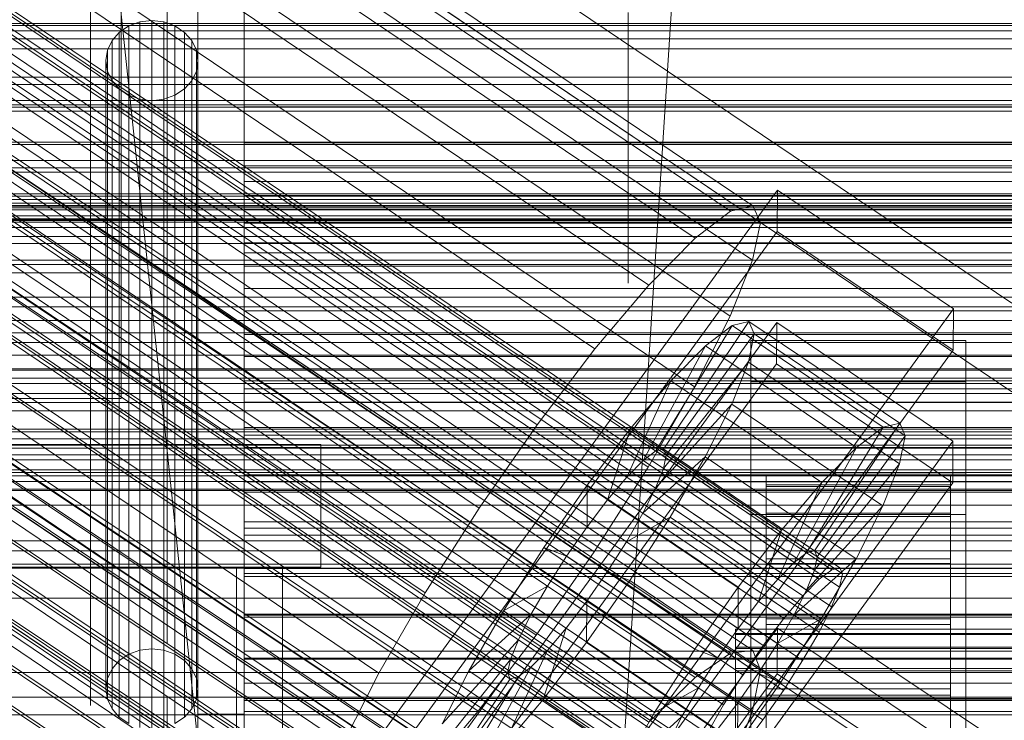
# Model space of a CAD drawing. Header units: millimetres. Extents: x -2233 to 61924, y -68080 to 6847.
# Tile 112 of 256: x -195 to -130, y -34810 to -34764. Entities that reach past the tile are written whole.
import ezdxf

# ---------------------------------------------------------------- set-up
doc = ezdxf.new("R2010")
doc.units = ezdxf.units.MM
for name, color, linetype, lineweight in [('COTAS_O', 1, 'Continuous', 0), ('COTAS_P', 1, 'Continuous', 0), ('frontal_bajante_movil', 7, 'Continuous', 0), ('frontal_C01', 7, 'Continuous', 0), ('frontal_C02', 7, 'Continuous', 0), ('frontal_C03', 7, 'Continuous', 0), ('frontal_C05', 7, 'Continuous', 0), ('frontal_mezcladora', 7, 'Continuous', 0)]:
    doc.layers.add(name, color=color, linetype=linetype, lineweight=lineweight)
doc.dimstyles.new('R19_100', dxfattribs={"dimtxt": 250, "dimasz": 150, "dimexe": 150, "dimexo": 80, "dimgap": 100, "dimtad": 1, "dimtih": 1, "dimtoh": 1, "dimdsep": 46, "dimcen": 0.09, "dimadec": 0, "dimazin": 0, "dimtfac": 1, "dimtdec": 4, "dimtofl": 0, "dimtmove": 0, "dimatfit": 3, "dimfxl": 1, "dimtolj": 1, "dimtzin": 0, "dimarcsym": 0})

# ---------------------------------------------------------------- blocks, each defined once
blk = doc.blocks.new('DIM_R28_48')
at = {"layer": 'COTAS_P'}
for p, q in [((-1750, -34600), (-1600, -34555)), ((2600, -34600), (2450, -34555)), ((-1750, -35500), (-1750, -34600)), ((-1750, -34600), (2600, -34600)), ((-1750, -34600), (-1600, -34645)), ((2600, -34600), (2450, -34645)), ((2600, -35500), (2600, -34600))]:
    blk.add_line(p, q, dxfattribs=at)
blk.add_text('4350 P', height=250, dxfattribs=at).set_placement((425, -34500))
blk = doc.blocks.new('DIM_R28_50')
at = {"layer": 'COTAS_P'}
for p, q in [((1705.784, -34504.945), (1551.897, -34475.895)), ((-194.216, -34704.945), (1705.784, -34504.945)), ((1705.784, -34504.945), (1561.319, -34565.401)), ((1800, -35400), (1705.784, -34504.945)), ((-194.216, -34704.945), (-49.751, -34644.49)), ((-100, -35600), (-194.216, -34704.945)), ((-194.216, -34704.945), (-40.33, -34733.995))]:
    blk.add_line(p, q, dxfattribs=at)
blk.add_text('1910.5 P', height=250, rotation=6.00901, dxfattribs=at).set_placement((745.315, -34505.495))
blk = doc.blocks.new('DIM_R28_53')
at = {"layer": 'COTAS_P'}
for p, q in [((-150, -32300), (550, -32300)), ((550, -32300), (505, -32450)), ((550, -34900), (550, -32300)), ((550, -32300), (595, -32450)), ((550, -34900), (505, -34750)), ((550, -34900), (595, -34750)), ((-150, -34900), (550, -34900))]:
    blk.add_line(p, q, dxfattribs=at)
blk.add_text('2600 P', height=250, rotation=90, dxfattribs=at).set_placement((450, -33600))
blk = doc.blocks.new('DIM_R28_55')
at = {"layer": 'COTAS_O'}
for p, q in [((-650, -33700), (50, -33700)), ((50, -33700), (5, -33850)), ((50, -34900), (50, -33700)), ((50, -33700), (95, -33850)), ((50, -34900), (5, -34750)), ((50, -34900), (95, -34750)), ((-650, -34900), (50, -34900))]:
    blk.add_line(p, q, dxfattribs=at)
blk.add_text('1200 O', height=250, rotation=90, dxfattribs=at).set_placement((-50, -34300))
blk = doc.blocks.new('DIM_R28_56')
at = {"layer": 'COTAS_O'}
for p, q in [((-650, -34200), (-500, -34155)), ((650, -34200), (500, -34155)), ((-650, -34900), (-650, -34200)), ((-650, -34200), (650, -34200)), ((-650, -34200), (-500, -34245)), ((650, -34200), (500, -34245)), ((650, -34900), (650, -34200))]:
    blk.add_line(p, q, dxfattribs=at)
blk.add_text('1300 O', height=250, dxfattribs=at).set_placement((0, -34100))
blk = doc.blocks.new('DIM_R28_61')
at = {"layer": 'COTAS_P'}
for p, q in [((-305, -34680), (395, -34680)), ((395, -34680), (350, -34830)), ((395, -36000), (395, -34680)), ((395, -34680), (440, -34830)), ((395, -36000), (350, -35850)), ((395, -36000), (440, -35850)), ((-305, -36000), (395, -36000))]:
    blk.add_line(p, q, dxfattribs=at)
blk.add_text('1320 P', height=250, rotation=90, dxfattribs=at).set_placement((295, -35340))

msp = doc.modelspace()

# ---------------------------------------------------------------- linework, layer by layer
at = {"layer": 'frontal_bajante_movil'}
for p, q in [((-183, -34680), (-183, -35227.232)), ((-183, -34809.578), (-183, -34680)), ((-180, -35227.232), (-180, -34680)), ((-180, -34680), (-180, -34809.578)), ((-183, -35230.051), (-183, -34682.819)), ((-187.5, -34764.741), (-186.776, -34764.481)), ((-186.776, -34764.481), (-186, -34764.392)), ((-186.776, -34764.481), (-186.776, -34805.4)), ((-186, -34764.392), (-185.224, -34764.481)), ((-186, -34764.392), (-186, -34805.311)), ((-185.224, -34764.481), (-184.5, -34764.741)), ((-185.224, -34764.481), (-185.224, -34805.4)), ((-188.598, -34765.696), (-188.121, -34765.156)), ((-188.121, -34765.156), (-187.5, -34764.741)), ((-188.121, -34765.156), (-188.121, -34806.075)), ((-187.5, -34764.741), (-187.5, -34805.66)), ((-184.5, -34764.741), (-183.879, -34765.156)), ((-184.5, -34764.741), (-184.5, -34805.66)), ((-183.879, -34765.156), (-183.402, -34765.696)), ((-183.879, -34765.156), (-183.879, -34806.075)), ((-188.898, -34766.325), (-188.598, -34765.696)), ((-188.598, -34765.696), (-188.598, -34806.615)), ((-183.402, -34765.696), (-183.102, -34766.325)), ((-183.402, -34765.696), (-183.402, -34806.615)), ((-189, -34767), (-188.898, -34766.325)), ((-188.898, -34766.325), (-188.898, -34807.244)), ((-183.102, -34766.325), (-183, -34767)), ((-183.102, -34766.325), (-183.102, -34807.244)), ((-188.898, -34767.675), (-189, -34767)), ((-189, -34807.919), (-189, -34767)), ((-183, -34767), (-183.102, -34767.675)), ((-183, -34767), (-183, -34807.919)), ((-188.598, -34768.304), (-188.898, -34767.675)), ((-188.898, -34767.675), (-188.898, -34808.594)), ((-183.102, -34767.675), (-183.402, -34768.304)), ((-183.102, -34767.675), (-183.102, -34808.594)), ((-188.121, -34768.844), (-188.598, -34768.304)), ((-188.598, -34768.304), (-188.598, -34809.223)), ((-183.402, -34768.304), (-183.879, -34768.844)), ((-183.402, -34768.304), (-183.402, -34809.223)), ((-187.5, -34769.259), (-188.121, -34768.844)), ((-188.121, -34768.844), (-188.121, -34809.763)), ((-183.879, -34768.844), (-184.5, -34769.259)), ((-183.879, -34768.844), (-183.879, -34809.763)), ((-186.776, -34769.519), (-187.5, -34769.259)), ((-187.5, -34769.259), (-187.5, -34810.178)), ((-186, -34769.608), (-186.776, -34769.519)), ((-186.776, -34769.519), (-186.776, -34810.438)), ((-185.224, -34769.519), (-186, -34769.608)), ((-186, -34769.608), (-186, -34810.527)), ((-184.5, -34769.259), (-185.224, -34769.519)), ((-185.224, -34769.519), (-185.224, -34810.438)), ((-184.5, -34769.259), (-184.5, -34810.178)), ((-180, -34770), (220, -34770)), ((-180, -34772.344), (-180, -34770)), ((-180, -34773.857), (-180, -34770)), ((220, -34772.344), (-180, -34772.344)), ((-180, -34772.344), (-180, -34776.696)), ((-180, -34774.881), (-180, -34772.344)), ((-180, -34773.857), (-180, -34776.696)), ((220, -34773.857), (-180, -34773.857)), ((-180, -34775.785), (-180, -34773.857)), ((220, -34774.881), (-180, -34774.881)), ((-180, -34774.881), (-180, -34779.528)), ((-180, -34777.578), (-180, -34774.881)), ((-180, -34775.785), (-180, -34778.872)), ((220, -34775.785), (-180, -34775.785)), ((-180, -34776.696), (220, -34776.696)), ((-180, -34776.696), (-180, -34778.872)), ((-180, -34776.696), (-180, -34779.528)), ((220, -34777.578), (-180, -34777.578)), ((-180, -34777.578), (-180, -34782.414)), ((-180, -34780.398), (-180, -34777.578)), ((-180, -34778.872), (220, -34778.872)), ((-180, -34778.872), (-180, -34781.851)), ((-180, -34779.528), (220, -34779.528)), ((-180, -34779.528), (-180, -34781.851)), ((-180, -34779.528), (-180, -34782.414)), ((220, -34780.398), (-180, -34780.398)), ((-180, -34780.398), (-180, -34785.366)), ((-180, -34783.305), (-180, -34780.398)), ((-180, -34781.851), (220, -34781.851)), ((-180, -34781.851), (-180, -34784.832)), ((-180, -34782.414), (220, -34782.414)), ((-180, -34782.414), (-180, -34784.832)), ((-180, -34782.414), (-180, -34785.366)), ((220, -34783.305), (-180, -34783.305)), ((-180, -34783.305), (-180, -34788.371)), ((-180, -34786.265), (-180, -34783.305)), ((-180, -34784.832), (220, -34784.832)), ((-180, -34784.832), (-180, -34787.85)), ((-180, -34785.366), (220, -34785.366)), ((-180, -34785.366), (-180, -34787.85)), ((-180, -34785.366), (-180, -34788.371)), ((220, -34786.265), (-180, -34786.265)), ((-180, -34786.265), (-180, -34791.407)), ((-180, -34789.241), (-180, -34786.265)), ((-180, -34787.85), (220, -34787.85)), ((-180, -34787.85), (-180, -34790.904)), ((-180, -34788.371), (220, -34788.371)), ((-180, -34788.371), (-180, -34790.904)), ((-180, -34788.371), (-180, -34791.407)), ((220, -34789.241), (-180, -34789.241)), ((-180, -34789.241), (-180, -34794.446)), ((-180, -34792.199), (-180, -34789.241)), ((-180, -34790.904), (220, -34790.904)), ((-180, -34790.904), (-180, -34793.979)), ((-180, -34791.407), (220, -34791.407)), ((-180, -34791.407), (-180, -34793.979)), ((-180, -34791.407), (-180, -34794.446)), ((220, -34792.199), (-180, -34792.199)), ((-180, -34792.199), (-180, -34797.457)), ((-180, -34795.102), (-180, -34792.199)), ((-180, -34793.979), (220, -34793.979)), ((-180, -34793.979), (-180, -34797.049)), ((-180, -34794.446), (220, -34794.446)), ((-180, -34794.446), (-180, -34797.049)), ((-180, -34794.446), (-180, -34797.457)), ((220, -34795.102), (-180, -34795.102)), ((-180, -34795.102), (-180, -34800.407)), ((-180, -34797.915), (-180, -34795.102)), ((-180, -34797.049), (220, -34797.049)), ((-180, -34797.049), (-180, -34800.086)), ((-180, -34797.457), (220, -34797.457)), ((-180, -34797.457), (-180, -34800.086)), ((-180, -34797.457), (-180, -34800.407)), ((220, -34797.915), (-180, -34797.915)), ((-180, -34797.915), (-180, -34803.263)), ((-180, -34800.603), (-180, -34797.915)), ((-180, -34800.086), (220, -34800.086)), ((-180, -34800.086), (-180, -34803.059)), ((-180, -34800.407), (220, -34800.407)), ((-180, -34800.407), (-180, -34803.059)), ((-180, -34800.407), (-180, -34803.263)), ((220, -34800.603), (-180, -34800.603)), ((-180, -34800.603), (-180, -34805.992)), ((-180, -34803.13), (-180, -34800.603)), ((-180, -34803.059), (220, -34803.059)), ((-180, -34803.059), (-180, -34805.937)), ((220, -34803.13), (-180, -34803.13)), ((-180, -34803.13), (-180, -34808.56)), ((-180, -34805.461), (-180, -34803.13)), ((-180, -34803.263), (220, -34803.263)), ((-180, -34803.263), (-180, -34805.937)), ((-180, -34803.263), (-180, -34805.992)), ((-186.776, -34805.4), (-187.5, -34805.66)), ((-186, -34805.311), (-186.776, -34805.4)), ((-185.224, -34805.4), (-186, -34805.311)), ((-184.5, -34805.66), (-185.224, -34805.4)), ((220, -34805.461), (-180, -34805.461)), ((-180, -34805.461), (-180, -34810.934)), ((-180, -34807.56), (-180, -34805.461)), ((-188.121, -34806.075), (-188.598, -34806.615)), ((-187.5, -34805.66), (-188.121, -34806.075)), ((-183.879, -34806.075), (-184.5, -34805.66)), ((-183.402, -34806.615), (-183.879, -34806.075)), ((-180, -34805.937), (220, -34805.937)), ((-180, -34805.937), (-180, -34808.687)), ((-180, -34805.992), (220, -34805.992)), ((-180, -34805.992), (-180, -34808.687)), ((-180, -34805.992), (-180, -34808.56)), ((-188.598, -34806.615), (-188.898, -34807.244)), ((-183.102, -34807.244), (-183.402, -34806.615)), ((-188.898, -34807.244), (-189, -34807.919)), ((-183, -34807.919), (-183.102, -34807.244)), ((-189, -34807.919), (-188.898, -34808.594)), ((-183.102, -34808.594), (-183, -34807.919)), ((220, -34807.56), (-180, -34807.56)), ((-180, -34807.56), (-180, -34813.079)), ((-180, -34809.391), (-180, -34807.56)), ((-215, -34808.457), (-185, -34808.457)), ((-188.898, -34808.594), (-188.598, -34809.223)), ((-185, -34808.457), (-185, -35355.689)), ((-185, -34808.457), (-185, -34846.045)), ((-183.402, -34809.223), (-183.102, -34808.594)), ((-180, -34808.56), (220, -34808.56)), ((-180, -34808.56), (-180, -34811.275)), ((-180, -34808.56), (-180, -34810.934)), ((-180, -34808.687), (220, -34808.687)), ((-180, -34808.687), (-180, -34811.275)), ((-188.598, -34809.223), (-188.121, -34809.763)), ((-183.879, -34809.763), (-183.402, -34809.223)), ((220, -34809.391), (-180, -34809.391)), ((-180, -34809.391), (-180, -34814.964)), ((-180, -34810.919), (-180, -34809.391)), ((-188.121, -34809.763), (-187.5, -34810.178)), ((-184.5, -34810.178), (-183.879, -34809.763)), ((-183, -35356.81), (-183, -34809.578)), ((-180, -34809.578), (-183, -34809.578)), ((-180, -34809.578), (-180, -35356.81))]:
    msp.add_line(p, q, dxfattribs=at)
at = {"layer": 'frontal_C01'}
for p, q in [((-331.181, -34652.123), (-146.872, -34776.458)), ((-332.629, -34652.472), (-148.32, -34776.807)), ((-330.692, -34653.213), (-146.383, -34777.548)), ((-334.938, -34654.237), (-150.629, -34778.572)), ((-355.53, -34655.937), (-141.731, -34800.166)), ((-355.017, -34655.814), (-141.218, -34800.042)), ((-354.844, -34656.2), (-141.045, -34800.428)), ((-331.197, -34655.668), (-146.887, -34780.003)), ((-356.348, -34656.563), (-142.549, -34800.791)), ((-355.022, -34657.07), (-141.224, -34801.298)), ((-337.95, -34657.298), (-153.641, -34781.633)), ((-357.415, -34657.647), (-143.617, -34801.875)), ((-355.541, -34658.364), (-141.742, -34802.592)), ((-358.659, -34659.117), (-144.861, -34803.345)), ((-332.659, -34659.321), (-148.35, -34783.655)), ((-356.363, -34659.994), (-142.565, -34804.223)), ((-146.196, -34805.099), (-359.995, -34660.871)), ((-357.434, -34661.85), (-143.635, -34806.078)), ((-341.461, -34661.445), (-157.152, -34785.78)), ((-361.332, -34662.791), (-147.533, -34807.019)), ((-358.68, -34663.804), (-144.881, -34808.033)), ((-334.981, -34663.922), (-150.672, -34788.257)), ((-362.578, -34664.745), (-148.779, -34808.973)), ((-360.017, -34665.724), (-146.218, -34809.952)), ((-160.922, -34790.731), (-345.231, -34666.396)), ((-363.648, -34666.6), (-149.85, -34810.829)), ((-361.352, -34667.478), (-147.554, -34811.707)), ((-364.471, -34668.231), (-150.672, -34812.459)), ((-362.596, -34668.948), (-148.798, -34813.176)), ((-364.989, -34669.525), (-151.191, -34813.754)), ((-338.003, -34669.159), (-153.694, -34793.494)), ((-363.664, -34670.032), (-149.865, -34814.26)), ((-365.168, -34670.395), (-151.369, -34814.623)), ((-364.995, -34670.781), (-151.196, -34815.01)), ((-364.482, -34670.657), (-150.683, -34814.886)), ((-349.002, -34671.814), (-164.693, -34796.149)), ((-341.52, -34674.675), (-157.211, -34799.009)), ((-352.519, -34677.329), (-168.21, -34801.664)), ((-345.291, -34680.092), (-160.982, -34804.427)), ((-355.541, -34682.566), (-171.232, -34806.901)), ((-349.061, -34685.044), (-164.752, -34809.378)), ((-357.863, -34687.168), (-173.554, -34811.502)), ((-352.572, -34689.191), (-168.263, -34813.525)), ((-359.326, -34690.82), (-175.016, -34815.155)), ((-355.584, -34692.251), (-171.275, -34816.586)), ((-359.83, -34693.275), (-175.521, -34817.61)), ((-357.893, -34694.016), (-173.584, -34818.351)), ((-359.341, -34694.365), (-175.032, -34818.7)), ((-130, -34782.805), (-228.298, -34716.493)), ((-228.298, -34722.274), (-130, -34788.585)), ((-311.15, -34764.573), (311.15, -34764.573)), ((-311.15, -34765.066), (311.15, -34765.066)), ((-311.15, -34769.878), (311.15, -34769.878)), ((-311.15, -34770.281), (311.15, -34770.281)), ((-311.15, -34773.974), (311.15, -34773.974)), ((-311.15, -34774.258), (311.15, -34774.258)), ((-172.809, -34813.291), (-145.277, -34775.436)), ((-145.289, -34778.132), (-145.277, -34775.436)), ((-145.277, -34775.436), (-133.809, -34783.173)), ((-311.15, -34776.58), (311.15, -34776.58)), ((-311.15, -34776.727), (311.15, -34776.727)), ((-148.32, -34776.807), (-146.872, -34776.458)), ((-146.872, -34776.458), (-146.383, -34777.548)), ((-150.629, -34778.572), (-148.32, -34776.807)), ((-311.15, -34777.519), (311.15, -34777.519)), ((-146.383, -34777.548), (-146.887, -34780.003)), ((-145.289, -34778.132), (-172.821, -34815.987)), ((-153.641, -34781.633), (-150.629, -34778.572)), ((-133.821, -34785.869), (-145.289, -34778.132)), ((-146.887, -34780.003), (-148.35, -34783.655)), ((-157.152, -34785.78), (-153.641, -34781.633)), ((-133.809, -34783.173), (-161.341, -34821.027)), ((-148.35, -34783.655), (-150.672, -34788.257)), ((-133.809, -34783.173), (-133.821, -34785.869)), ((-172.847, -34821.918), (-145.315, -34784.064)), ((-153.199, -34792.429), (-148.226, -34784.251)), ((-152.686, -34792.305), (-147.143, -34783.99)), ((-148.226, -34784.251), (-149.953, -34785.572)), ((-147.143, -34783.99), (-148.226, -34784.251)), ((-148.226, -34784.251), (-138.396, -34790.883)), ((-147.143, -34783.99), (-137.313, -34790.621)), ((-146.777, -34784.805), (-147.143, -34783.99)), ((-145.327, -34786.76), (-145.315, -34784.064)), ((-145.315, -34784.064), (-133.847, -34791.8)), ((-152.513, -34792.692), (-146.777, -34784.805)), ((-147.155, -34786.642), (-146.777, -34784.805)), ((-146.777, -34784.805), (-136.948, -34791.436)), ((-154.017, -34793.055), (-149.953, -34785.572)), ((-149.953, -34785.572), (-152.207, -34787.861)), ((-149.953, -34785.572), (-140.123, -34792.203)), ((-147, -34787.931), (-147, -34785.235)), ((-147, -34785.235), (-133, -34785.235)), ((-147, -34831.457), (-147, -34785.235)), ((-133, -34785.235), (-133, -34787.931)), ((-133, -34785.235), (-133, -34831.457)), ((-161.353, -34823.723), (-133.821, -34785.869)), ((-160.922, -34790.731), (-157.152, -34785.78)), ((-145.327, -34786.76), (-172.859, -34824.614)), ((-152.692, -34793.561), (-147.155, -34786.642)), ((-148.249, -34789.374), (-147.155, -34786.642)), ((-147.155, -34786.642), (-137.325, -34793.273)), ((-133.859, -34794.496), (-145.327, -34786.76)), ((-155.085, -34794.139), (-152.207, -34787.861)), ((-152.207, -34787.861), (-154.833, -34790.963)), ((-150.672, -34788.257), (-153.694, -34793.494)), ((-152.207, -34787.861), (-142.377, -34794.492)), ((-133, -34787.931), (-147, -34787.931)), ((-147, -34787.931), (-147, -34834.153)), ((-133, -34834.153), (-133, -34787.931)), ((-153.21, -34794.856), (-148.249, -34789.374)), ((-149.985, -34792.816), (-148.249, -34789.374)), ((-148.249, -34789.374), (-138.419, -34796.005)), ((-164.693, -34796.149), (-160.922, -34790.731)), ((-137.313, -34790.621), (-142.856, -34798.937)), ((-138.396, -34790.883), (-137.313, -34790.621)), ((-137.313, -34790.621), (-136.948, -34791.436)), ((-154.833, -34790.963), (-157.653, -34794.667)), ((-156.329, -34795.608), (-154.833, -34790.963)), ((-154.833, -34790.963), (-145.003, -34797.594)), ((-138.396, -34790.883), (-143.369, -34799.06)), ((-136.948, -34791.436), (-142.683, -34799.323)), ((-140.123, -34792.203), (-138.396, -34790.883)), ((-136.948, -34791.436), (-137.325, -34793.273)), ((-133.847, -34791.8), (-161.379, -34829.655)), ((-133.847, -34791.8), (-133.859, -34794.496)), ((-154.017, -34793.055), (-153.199, -34792.429)), ((-153.199, -34792.429), (-152.686, -34792.305)), ((-143.369, -34799.06), (-153.199, -34792.429)), ((-152.513, -34792.692), (-152.692, -34793.561)), ((-142.856, -34798.937), (-152.686, -34792.305)), ((-152.686, -34792.305), (-152.513, -34792.692)), ((-142.683, -34799.323), (-152.513, -34792.692)), ((-140.123, -34792.203), (-144.188, -34799.686)), ((-142.377, -34794.492), (-140.123, -34792.203)), ((-155.085, -34794.139), (-154.017, -34793.055)), ((-154.033, -34796.486), (-149.985, -34792.816)), ((-144.188, -34799.686), (-154.017, -34793.055)), ((-152.246, -34796.734), (-149.985, -34792.816)), ((-149.985, -34792.816), (-140.156, -34799.447)), ((-137.325, -34793.273), (-142.862, -34800.193)), ((-137.325, -34793.273), (-138.419, -34796.005)), ((-153.694, -34793.494), (-157.211, -34799.009)), ((-152.692, -34793.561), (-153.21, -34794.856)), ((-142.862, -34800.193), (-152.692, -34793.561)), ((-147, -34796.558), (-147, -34793.862)), ((-147, -34793.862), (-133, -34793.862)), ((-147, -34840.085), (-147, -34793.862)), ((-146, -34804.045), (-146, -34794.046)), ((-146, -34794.046), (-146, -34794.638)), ((-146, -34794.046), (-134, -34794.046)), ((-146, -34794.748), (-146, -34794.046)), ((-134, -34794.638), (-134, -34794.046)), ((-134, -34794.046), (-134, -34804.045)), ((-134, -34794.046), (-134, -34794.748)), ((-133, -34793.862), (-133, -34796.558)), ((-133, -34793.862), (-133, -34840.085)), ((-161.391, -34832.351), (-133.859, -34794.496)), ((-157.653, -34794.667), (-160.474, -34798.719)), ((-157.653, -34794.667), (-157.665, -34797.363)), ((-147.823, -34801.298), (-157.653, -34794.667)), ((-156.329, -34795.608), (-155.085, -34794.139)), ((-145.255, -34800.77), (-155.085, -34794.139)), ((-146, -34804.326), (-146, -34794.638)), ((-146, -34794.638), (-146, -34796.485)), ((-146, -34794.638), (-134, -34794.638)), ((-142.377, -34794.492), (-145.255, -34800.77)), ((-145.003, -34797.594), (-142.377, -34794.492)), ((-134, -34796.485), (-134, -34794.638)), ((-134, -34794.638), (-134, -34804.326)), ((-153.21, -34794.856), (-154.033, -34796.486)), ((-143.38, -34801.487), (-153.21, -34794.856)), ((-146, -34804.378), (-146, -34794.748)), ((-146, -34794.748), (-134, -34794.748)), ((-146, -34796.698), (-146, -34794.748)), ((-134, -34794.748), (-134, -34804.378)), ((-134, -34794.748), (-134, -34796.698)), ((-157.665, -34797.363), (-156.329, -34795.608)), ((-146.499, -34802.24), (-156.329, -34795.608)), ((-168.21, -34801.664), (-164.693, -34796.149)), ((-154.033, -34796.486), (-155.103, -34798.342)), ((-144.203, -34803.117), (-154.033, -34796.486)), ((-133, -34796.558), (-147, -34796.558)), ((-147, -34796.558), (-147, -34842.781)), ((-146, -34805.201), (-146, -34796.485)), ((-146, -34796.485), (-146, -34799.46)), ((-146, -34796.485), (-134, -34796.485)), ((-138.419, -34796.005), (-143.38, -34801.487)), ((-138.419, -34796.005), (-140.156, -34799.447)), ((-134, -34799.46), (-134, -34796.485)), ((-134, -34796.485), (-134, -34805.201)), ((-133, -34842.781), (-133, -34796.558)), ((-155.103, -34798.342), (-152.246, -34796.734)), ((-154.877, -34800.859), (-152.246, -34796.734)), ((-152.246, -34796.734), (-142.416, -34803.365)), ((-146, -34805.301), (-146, -34796.698)), ((-146, -34796.698), (-134, -34796.698)), ((-146, -34799.761), (-146, -34796.698)), ((-134, -34796.698), (-134, -34805.301)), ((-134, -34796.698), (-134, -34799.761)), ((-159.001, -34799.282), (-157.665, -34797.363)), ((-157.665, -34797.363), (-147.835, -34803.994)), ((-147.823, -34801.298), (-145.003, -34797.594)), ((-145.003, -34797.594), (-146.499, -34802.24)), ((-155.103, -34798.342), (-156.35, -34800.296)), ((-145.274, -34804.973), (-155.103, -34798.342)), ((-160.474, -34798.719), (-163.105, -34802.845)), ((-157.211, -34799.009), (-160.982, -34804.427)), ((-159.001, -34799.282), (-160.474, -34798.719)), ((-160.474, -34798.719), (-150.644, -34805.351)), ((-143.369, -34799.06), (-144.188, -34799.686)), ((-142.856, -34798.937), (-143.369, -34799.06)), ((-142.683, -34799.323), (-142.856, -34798.937)), ((-160.247, -34801.237), (-159.001, -34799.282)), ((-149.171, -34805.914), (-159.001, -34799.282)), ((-146, -34806.61), (-146, -34799.46)), ((-146, -34799.46), (-146, -34803.361)), ((-146, -34799.46), (-134, -34799.46)), ((-146, -34806.752), (-146, -34799.761)), ((-146, -34799.761), (-134, -34799.761)), ((-146, -34803.73), (-146, -34799.761)), ((-144.188, -34799.686), (-145.255, -34800.77)), ((-140.156, -34799.447), (-144.203, -34803.117)), ((-142.862, -34800.193), (-142.683, -34799.323)), ((-140.156, -34799.447), (-142.416, -34803.365)), ((-134, -34803.361), (-134, -34799.46)), ((-134, -34799.46), (-134, -34806.61)), ((-134, -34799.761), (-134, -34806.752)), ((-134, -34799.761), (-134, -34803.73)), ((-156.35, -34800.296), (-157.686, -34802.216)), ((-156.35, -34800.296), (-154.877, -34800.859)), ((-146.52, -34806.927), (-156.35, -34800.296)), ((-143.38, -34801.487), (-142.862, -34800.193)), ((-142.549, -34800.791), (-141.731, -34800.166)), ((-141.731, -34800.166), (-141.218, -34800.042)), ((-141.045, -34800.428), (-141.224, -34801.298)), ((-141.218, -34800.042), (-141.045, -34800.428)), ((-157.698, -34804.912), (-154.877, -34800.859)), ((-154.877, -34800.859), (-145.047, -34807.49)), ((-145.255, -34800.77), (-146.499, -34802.24)), ((-143.617, -34801.875), (-142.549, -34800.791)), ((-171.232, -34806.901), (-168.21, -34801.664)), ((-160.247, -34801.237), (-163.105, -34802.845)), ((-161.318, -34803.092), (-160.247, -34801.237)), ((-150.417, -34807.868), (-160.247, -34801.237)), ((-150.644, -34805.351), (-147.823, -34801.298)), ((-147.835, -34803.994), (-147.823, -34801.298)), ((-144.203, -34803.117), (-143.38, -34801.487)), ((-141.224, -34801.298), (-141.742, -34802.592)), ((-157.686, -34802.216), (-159.022, -34803.97)), ((-157.686, -34802.216), (-157.698, -34804.912)), ((-147.856, -34808.847), (-157.686, -34802.216)), ((-146.499, -34802.24), (-147.835, -34803.994)), ((-144.861, -34803.345), (-143.617, -34801.875)), ((-163.105, -34802.845), (-165.365, -34806.762)), ((-163.105, -34802.845), (-153.275, -34809.476)), ((-141.742, -34802.592), (-142.565, -34804.223)), ((-161.318, -34803.092), (-165.365, -34806.762)), ((-162.14, -34804.723), (-161.318, -34803.092)), ((-151.488, -34809.723), (-161.318, -34803.092)), ((-146.196, -34805.099), (-144.861, -34803.345)), ((-146, -34808.458), (-146, -34803.361)), ((-146, -34803.361), (-146, -34807.922)), ((-146, -34803.361), (-134, -34803.361)), ((-145.274, -34804.973), (-144.203, -34803.117)), ((-142.416, -34803.365), (-145.274, -34804.973)), ((-142.416, -34803.365), (-145.047, -34807.49)), ((-134, -34807.922), (-134, -34803.361)), ((-134, -34803.361), (-134, -34808.458)), ((-159.022, -34803.97), (-160.518, -34808.616)), ((-159.022, -34803.97), (-160.266, -34805.44)), ((-149.192, -34810.601), (-159.022, -34803.97)), ((-147.835, -34803.994), (-149.171, -34805.914)), ((-148, -34804.378), (-148, -34804.045)), ((-148, -34804.045), (-148, -34804.326)), ((-148, -34804.045), (148, -34804.045)), ((-146, -34808.632), (-146, -34803.73)), ((-146, -34803.73), (-134, -34803.73)), ((-146, -34808.333), (-146, -34803.73)), ((-146, -34804.326), (-146, -34804.045)), ((-134, -34804.045), (-146, -34804.045)), ((-146, -34804.045), (-146, -34804.378)), ((-142.565, -34804.223), (-143.635, -34806.078)), ((-134, -34803.73), (-134, -34808.632)), ((-134, -34803.73), (-134, -34808.333)), ((-134, -34804.045), (-134, -34804.326)), ((-134, -34804.378), (-134, -34804.045)), ((-162.14, -34804.723), (-167.102, -34810.205)), ((-160.982, -34804.427), (-164.752, -34809.378)), ((-162.659, -34806.017), (-162.14, -34804.723)), ((-152.311, -34811.354), (-162.14, -34804.723)), ((-160.518, -34808.616), (-157.698, -34804.912)), ((-157.698, -34804.912), (-147.868, -34811.543)), ((-148, -34804.326), (-148, -34805.201)), ((-148, -34804.326), (148, -34804.326)), ((-148, -34805.301), (-148, -34804.378)), ((-148, -34804.378), (148, -34804.378)), ((-146, -34805.201), (-146, -34804.326)), ((-134, -34804.326), (-146, -34804.326)), ((-134, -34804.378), (-146, -34804.378)), ((-146, -34804.378), (-146, -34805.301)), ((-134, -34804.326), (-134, -34805.201)), ((-134, -34805.301), (-134, -34804.378)), ((-160.266, -34805.44), (-163.144, -34811.718)), ((-160.266, -34805.44), (-161.333, -34806.524)), ((-150.436, -34812.071), (-160.266, -34805.44)), ((-153.275, -34809.476), (-150.644, -34805.351)), ((-150.644, -34805.351), (-149.171, -34805.914)), ((-148, -34805.201), (-148, -34806.61)), ((-148, -34805.201), (148, -34805.201)), ((-148, -34806.752), (-148, -34805.301)), ((-148, -34805.301), (148, -34805.301)), ((-147.533, -34807.019), (-146.196, -34805.099)), ((-146.52, -34806.927), (-145.274, -34804.973)), ((-146, -34806.61), (-146, -34805.201)), ((-134, -34805.201), (-146, -34805.201)), ((-134, -34805.301), (-146, -34805.301)), ((-146, -34805.301), (-146, -34806.752)), ((-134, -34805.201), (-134, -34806.61)), ((-134, -34806.752), (-134, -34805.301)), ((-162.659, -34806.017), (-168.196, -34812.937)), ((-162.837, -34806.887), (-162.659, -34806.017)), ((-152.829, -34812.648), (-162.659, -34806.017)), ((-149.171, -34805.914), (-150.417, -34807.868)), ((-143.635, -34806.078), (-144.881, -34808.033)), ((-165.365, -34806.762), (-167.102, -34810.205)), ((-161.333, -34806.524), (-165.397, -34814.007)), ((-165.365, -34806.762), (-155.535, -34813.394)), ((-161.333, -34806.524), (-162.151, -34807.149)), ((-151.503, -34813.155), (-161.333, -34806.524)), ((-148, -34806.61), (-148, -34808.458)), ((-148, -34806.61), (148, -34806.61)), ((-148, -34808.632), (-148, -34806.752)), ((-148, -34806.752), (148, -34806.752)), ((-146, -34808.458), (-146, -34806.61)), ((-134, -34806.61), (-146, -34806.61)), ((-134, -34806.752), (-146, -34806.752)), ((-146, -34806.752), (-146, -34808.632)), ((-134, -34806.61), (-134, -34808.458)), ((-134, -34808.632), (-134, -34806.752)), ((-173.554, -34811.502), (-171.232, -34806.901)), ((-162.837, -34806.887), (-168.573, -34814.773)), ((-162.664, -34807.273), (-168.208, -34815.589)), ((-162.151, -34807.149), (-167.125, -34815.327)), ((-162.664, -34807.273), (-162.837, -34806.887)), ((-153.008, -34813.518), (-162.837, -34806.887)), ((-162.151, -34807.149), (-162.664, -34807.273)), ((-152.835, -34813.904), (-162.664, -34807.273)), ((-152.321, -34813.781), (-162.151, -34807.149)), ((-148.779, -34808.973), (-147.533, -34807.019)), ((-145.047, -34807.49), (-147.868, -34811.543)), ((-147.856, -34808.847), (-146.52, -34806.927)), ((-145.047, -34807.49), (-146.52, -34806.927)), ((-153.275, -34809.476), (-150.417, -34807.868)), ((-150.417, -34807.868), (-151.488, -34809.723)), ((-144.881, -34808.033), (-146.218, -34809.952)), ((-146, -34807.922), (-146, -34810.618)), ((-134, -34807.922), (-146, -34807.922)), ((-146, -34807.922), (-146, -34812.832)), ((-134, -34810.618), (-134, -34807.922)), ((-134, -34812.832), (-134, -34807.922)), ((-163.144, -34811.718), (-160.518, -34808.616)), ((-160.518, -34808.616), (-150.688, -34815.247)), ((-148, -34808.458), (-148, -34810.618)), ((-148, -34808.458), (148, -34808.458)), ((-148, -34810.813), (-148, -34808.632)), ((-148, -34808.632), (148, -34808.632)), ((-146, -34810.813), (-146, -34808.333)), ((-146, -34808.333), (-134, -34808.333)), ((-146, -34813.258), (-146, -34808.333)), ((-146, -34810.618), (-146, -34808.458)), ((-134, -34808.458), (-146, -34808.458)), ((-134, -34808.632), (-146, -34808.632)), ((-146, -34808.632), (-146, -34810.813)), ((-134, -34808.333), (-134, -34810.813)), ((-134, -34808.333), (-134, -34813.258)), ((-134, -34808.458), (-134, -34810.618)), ((-134, -34810.813), (-134, -34808.632)), ((-164.752, -34809.378), (-168.263, -34813.525)), ((-149.85, -34810.829), (-148.779, -34808.973)), ((-149.192, -34810.601), (-147.856, -34808.847)), ((-147.868, -34811.543), (-147.856, -34808.847)), ((-155.535, -34813.394), (-153.275, -34809.476)), ((-155.535, -34813.394), (-151.488, -34809.723)), ((-151.488, -34809.723), (-152.311, -34811.354)), ((-146.218, -34809.952), (-147.554, -34811.707))]:
    msp.add_line(p, q, dxfattribs=at)
at = {"layer": 'frontal_C02'}
for p, q in [((-332.629, -34682.337), (-148.32, -34805.591)), ((-331.181, -34682.179), (-146.872, -34805.433)), ((-330.692, -34683.462), (-146.383, -34806.716)), ((-334.938, -34683.924), (-150.629, -34807.179)), ((-355.53, -34686.023), (-141.731, -34828.998)), ((-355.017, -34685.967), (-141.218, -34828.942)), ((-331.197, -34686.098), (-146.887, -34809.352)), ((-356.348, -34686.585), (-142.549, -34829.561)), ((-354.844, -34686.421), (-141.045, -34829.397)), ((-337.95, -34686.833), (-153.641, -34810.088)), ((-357.415, -34687.616), (-143.617, -34830.591)), ((-355.022, -34687.355), (-141.224, -34830.331)), ((-355.541, -34688.705), (-141.742, -34831.681)), ((-358.659, -34689.045), (-144.861, -34832.02)), ((-332.659, -34689.907), (-148.35, -34813.162)), ((-146.196, -34833.75), (-359.995, -34690.774)), ((-356.363, -34690.379), (-142.565, -34833.354)), ((-341.461, -34690.866), (-157.152, -34814.12)), ((-361.332, -34692.687), (-147.533, -34835.662)), ((-357.434, -34692.262), (-143.635, -34835.238)), ((-362.578, -34694.652), (-148.779, -34837.627)), ((-358.68, -34694.227), (-144.881, -34837.202)), ((-334.981, -34694.63), (-150.672, -34817.885)), ((-160.922, -34819.001), (-345.231, -34695.747)), ((-363.648, -34696.535), (-149.85, -34839.51)), ((-360.017, -34696.139), (-146.218, -34839.115)), ((-361.352, -34697.869), (-147.554, -34840.844)), ((-338.003, -34699.946), (-153.694, -34823.2)), ((-349.002, -34701.144), (-164.693, -34824.398)), ((-341.52, -34705.491), (-157.211, -34828.745)), ((-130, -34811.926), (-228.298, -34746.19)), ((-228.298, -34751.921), (-130, -34817.656)), ((430, -34772.309), (-430, -34772.309)), ((430, -34777.309), (-430, -34777.309)), ((-172.809, -34841.499), (-145.277, -34803.977)), ((-145.289, -34806.957), (-145.277, -34803.977)), ((-145.277, -34803.977), (-133.809, -34811.646)), ((-150.629, -34807.179), (-148.32, -34805.591)), ((-148.32, -34805.591), (-146.872, -34805.433)), ((-146.872, -34805.433), (-146.383, -34806.716)), ((-146.383, -34806.716), (-146.887, -34809.352)), ((-145.289, -34806.957), (-172.821, -34844.48)), ((-153.641, -34810.088), (-150.629, -34807.179)), ((-133.821, -34814.626), (-145.289, -34806.957)), ((-146.887, -34809.352), (-148.35, -34813.162))]:
    msp.add_line(p, q, dxfattribs=at)
at = {"layer": 'frontal_C03'}
for p, q in [((1250, -34764.703), (-1250, -34764.703)), ((1250, -34765.584), (-1250, -34765.584)), ((1250, -34766.237), (-1250, -34766.237)), ((-1250, -34768.083), (1250, -34768.083)), ((1250, -34768.545), (-1250, -34768.545)), ((-1250, -34769.602), (1250, -34769.602)), ((-1250, -34770.038), (1250, -34770.038)), ((1250, -34772.454), (-1250, -34772.454)), ((1250, -34773.512), (-1250, -34773.512)), ((-1268, -34776.056), (1268, -34776.056)), ((-1250, -34775.683), (1250, -34775.683)), ((1250, -34775.819), (-1250, -34775.819)), ((-1268, -34776.28), (1268, -34776.28)), ((-1268, -34776.445), (1268, -34776.445)), ((1250, -34776.473), (-1250, -34776.473)), ((-1268, -34777.102), (1268, -34777.102)), ((1250, -34777.354), (-1250, -34777.354)), ((-1268, -34777.42), (1268, -34777.42)), ((1250, -34777.864), (-1250, -34777.864)), ((-1268, -34778.466), (1268, -34778.466)), ((-1268, -34778.915), (1268, -34778.915)), ((-1268, -34780.278), (1268, -34780.278)), ((-1268, -34780.828), (1268, -34780.828)), ((-1268, -34782.416), (1268, -34782.416)), ((1268, -34783.029), (-1268, -34783.029)), ((-1250, -34783.921), (1250, -34783.921)), ((-1268, -34784.733), (1268, -34784.733)), ((-1268, -34785.368), (1268, -34785.368)), ((-1250, -34786.18), (1250, -34786.18)), ((-1268, -34787.072), (1268, -34787.072)), ((1250, -34787.16), (-1250, -34787.16)), ((-1268, -34787.685), (1268, -34787.685)), ((1250, -34788.042), (-1250, -34788.042)), ((1250, -34788.695), (-1250, -34788.695)), ((-1268, -34789.273), (1268, -34789.273)), ((-1268, -34789.823), (1268, -34789.823)), ((-1268, -34791.186), (1268, -34791.186)), ((1250, -34791.003), (-1250, -34791.003)), ((-1268, -34791.635), (1268, -34791.635)), ((-1250, -34792.06), (1250, -34792.06)), ((-1268, -34792.681), (1268, -34792.681)), ((-1250, -34792.237), (1250, -34792.237)), ((-1268, -34792.999), (1268, -34792.999)), ((-1268, -34793.656), (1268, -34793.656)), ((-1268, -34793.821), (1268, -34793.821)), ((-1268, -34794.045), (1268, -34794.045)), ((-1250, -34794.418), (1250, -34794.418)), ((1250, -34794.912), (-1250, -34794.912)), ((1250, -34795.969), (-1250, -34795.969)), ((1250, -34798.277), (-1250, -34798.277)), ((1250, -34798.93), (-1250, -34798.93)), ((1250, -34799.812), (-1250, -34799.812)), ((-1250, -34800.063), (1250, -34800.063)), ((-1250, -34802.018), (1250, -34802.018)), ((-1250, -34806.865), (1250, -34806.865)), ((-1250, -34808.462), (1250, -34808.462)), ((1250, -34809.618), (-1250, -34809.618))]:
    msp.add_line(p, q, dxfattribs=at)
at = {"layer": 'frontal_C05'}
for p, q in [((-185, -34792), (-185, -34717)), ((-188, -34789), (-188, -34720)), ((-190, -34764.725), (-190, -34762.441)), ((-185, -34762.438), (-185, -34764.72)), ((-180, -34762.438), (-180, -34764.72)), ((-190, -34762.737), (-190, -34765.217)), ((-180, -34765.217), (-180, -34762.737)), ((-180, -34765.59), (-180, -34762.961)), ((-185, -34764.431), (-185, -34763.863)), ((-155, -34764.431), (-155, -34763.863)), ((-185, -34765.094), (-185, -34764.007)), ((-185, -34764.985), (-185, -34764.431)), ((-180, -34765.094), (-180, -34764.007)), ((-155, -34764.007), (-155, -34765.094)), ((-155, -34764.985), (-155, -34764.431)), ((-190, -34766.995), (-190, -34764.725)), ((-185, -34764.72), (-185, -34766.988)), ((-185, -34765.524), (-185, -34764.985)), ((-185, -34766.166), (-185, -34765.094)), ((-180, -34764.72), (-180, -34766.988)), ((-180, -34766.166), (-180, -34765.094)), ((-155, -34765.524), (-155, -34764.985)), ((-155, -34765.094), (-155, -34766.166)), ((-190, -34765.217), (-190, -34767.682)), ((-185, -34766.047), (-185, -34765.524)), ((-180, -34767.682), (-180, -34765.217)), ((-180, -34768.203), (-180, -34765.59)), ((-155, -34766.047), (-155, -34765.524)), ((-185, -34766.553), (-185, -34766.047)), ((-185, -34767.22), (-185, -34766.166)), ((-180, -34767.22), (-180, -34766.166)), ((-155, -34766.553), (-155, -34766.047)), ((-155, -34766.166), (-155, -34767.22)), ((-190, -34769.245), (-190, -34766.995)), ((-185, -34767.04), (-185, -34766.553)), ((-185, -34766.988), (-185, -34769.236)), ((-185, -34767.506), (-185, -34767.04)), ((-180, -34766.988), (-180, -34769.236)), ((-155, -34767.04), (-155, -34766.553)), ((-155, -34767.506), (-155, -34767.04)), ((-190, -34767.682), (-190, -34770.126)), ((-185, -34768.254), (-185, -34767.22)), ((-185, -34767.952), (-185, -34767.506)), ((-180, -34768.254), (-180, -34767.22)), ((-180, -34770.126), (-180, -34767.682)), ((-155, -34767.22), (-155, -34768.254)), ((-155, -34767.952), (-155, -34767.506)), ((-185, -34768.376), (-185, -34767.952)), ((-185, -34769.265), (-185, -34768.254)), ((-185, -34768.776), (-185, -34768.376)), ((-180, -34770.794), (-180, -34768.203)), ((-180, -34769.265), (-180, -34768.254)), ((-155, -34768.376), (-155, -34767.952)), ((-155, -34768.254), (-155, -34769.265)), ((-155, -34768.776), (-155, -34768.376)), ((-185, -34769.152), (-185, -34768.776)), ((-155, -34769.152), (-155, -34768.776)), ((-190, -34771.469), (-190, -34769.245)), ((-185, -34769.503), (-185, -34769.152)), ((-185, -34769.236), (-185, -34771.459)), ((-185, -34770.25), (-185, -34769.265)), ((-185, -34769.827), (-185, -34769.503)), ((-180, -34769.236), (-180, -34771.459)), ((-180, -34770.25), (-180, -34769.265)), ((-155, -34769.503), (-155, -34769.152)), ((-155, -34769.265), (-155, -34770.25)), ((-155, -34769.827), (-155, -34769.503)), ((-190, -34770.126), (-190, -34772.542)), ((-185, -34770.125), (-185, -34769.827)), ((-185, -34770.395), (-185, -34770.125)), ((-185, -34771.207), (-185, -34770.25)), ((-180, -34772.542), (-180, -34770.126)), ((-180, -34771.207), (-180, -34770.25)), ((-155, -34770.125), (-155, -34769.827)), ((-155, -34770.395), (-155, -34770.125)), ((-155, -34770.25), (-155, -34771.207)), ((-185, -34770.637), (-185, -34770.395)), ((-185, -34770.85), (-185, -34770.637)), ((-185, -34771.033), (-185, -34770.85)), ((-180, -34773.355), (-180, -34770.794)), ((-155, -34770.637), (-155, -34770.395)), ((-155, -34770.85), (-155, -34770.637)), ((-155, -34771.033), (-155, -34770.85)), ((-190, -34773.663), (-190, -34771.469)), ((-185, -34771.187), (-185, -34771.033)), ((-185, -34771.31), (-185, -34771.187)), ((-185, -34772.134), (-185, -34771.207)), ((-185, -34771.403), (-185, -34771.31)), ((-185, -34771.465), (-185, -34771.403)), ((-185, -34771.459), (-185, -34773.65)), ((-185, -34771.496), (-185, -34771.465)), ((-180, -34772.134), (-180, -34771.207)), ((-180, -34771.459), (-180, -34773.65)), ((-155, -34771.187), (-155, -34771.033)), ((-155, -34771.31), (-155, -34771.187)), ((-155, -34771.207), (-155, -34772.134)), ((-155, -34771.403), (-155, -34771.31)), ((-155, -34771.465), (-155, -34771.403)), ((-155, -34771.496), (-155, -34771.465)), ((-185, -34773.029), (-185, -34772.134)), ((-180, -34773.029), (-180, -34772.134)), ((-155, -34772.134), (-155, -34773.029)), ((-190, -34772.542), (-190, -34774.924)), ((-180, -34774.924), (-180, -34772.542)), ((-185, -34773.888), (-185, -34773.029)), ((-180, -34773.888), (-180, -34773.029)), ((-180, -34775.88), (-180, -34773.355)), ((-155, -34773.029), (-155, -34773.888)), ((-190, -34775.82), (-190, -34773.663)), ((-185, -34773.65), (-185, -34775.806)), ((-185, -34774.71), (-185, -34773.888)), ((-180, -34773.65), (-180, -34775.806)), ((-180, -34774.71), (-180, -34773.888)), ((-155, -34773.888), (-155, -34774.71)), ((-185, -34775.494), (-185, -34774.71)), ((-180, -34775.494), (-180, -34774.71)), ((-155, -34774.71), (-155, -34775.494)), ((-190, -34774.924), (-190, -34777.267)), ((-180, -34777.267), (-180, -34774.924)), ((-190, -34777.936), (-190, -34775.82)), ((-185, -34776.236), (-185, -34775.494)), ((-185, -34775.806), (-185, -34777.919)), ((-180, -34776.236), (-180, -34775.494)), ((-180, -34775.806), (-180, -34777.919)), ((-180, -34778.363), (-180, -34775.88)), ((-155, -34775.494), (-155, -34776.236)), ((-185, -34776.935), (-185, -34776.236)), ((-180, -34776.935), (-180, -34776.236)), ((-155, -34776.236), (-155, -34776.935)), ((-190, -34777.267), (-190, -34779.564)), ((-185, -34777.59), (-185, -34776.935)), ((-180, -34777.59), (-180, -34776.935)), ((-180, -34779.564), (-180, -34777.267)), ((-155, -34776.935), (-155, -34777.59)), ((-190, -34780.004), (-190, -34777.936)), ((-185, -34778.199), (-185, -34777.59)), ((-185, -34777.919), (-185, -34779.986)), ((-180, -34778.199), (-180, -34777.59)), ((-180, -34777.919), (-180, -34779.986)), ((-155, -34777.59), (-155, -34778.199)), ((-185, -34778.76), (-185, -34778.199)), ((-180, -34778.76), (-180, -34778.199)), ((-180, -34780.798), (-180, -34778.363)), ((-155, -34778.199), (-155, -34778.76)), ((-185, -34779.272), (-185, -34778.76)), ((-185, -34779.733), (-185, -34779.272)), ((-180, -34779.272), (-180, -34778.76)), ((-180, -34779.733), (-180, -34779.272)), ((-155, -34778.76), (-155, -34779.272)), ((-155, -34779.272), (-155, -34779.733)), ((-190, -34779.564), (-190, -34781.811)), ((-185, -34780.143), (-185, -34779.733)), ((-180, -34781.811), (-180, -34779.564)), ((-180, -34780.143), (-180, -34779.733)), ((-155, -34779.733), (-155, -34780.143)), ((-190, -34782.02), (-190, -34780.004)), ((-185, -34779.986), (-185, -34782)), ((-185, -34780.5), (-185, -34780.143)), ((-185, -34780.804), (-185, -34780.5)), ((-180, -34779.986), (-180, -34782)), ((-180, -34780.5), (-180, -34780.143)), ((-180, -34780.804), (-180, -34780.5)), ((-155, -34780.143), (-155, -34780.5)), ((-155, -34780.5), (-155, -34780.804)), ((-185, -34781.054), (-185, -34780.804)), ((-185, -34781.249), (-185, -34781.054)), ((-180, -34783.179), (-180, -34780.798)), ((-180, -34781.054), (-180, -34780.804)), ((-180, -34781.249), (-180, -34781.054)), ((-155, -34780.804), (-155, -34781.054)), ((-155, -34781.054), (-155, -34781.249)), ((-190, -34781.811), (-190, -34784)), ((-185, -34781.388), (-185, -34781.249)), ((-185, -34781.472), (-185, -34781.388)), ((-185, -34781.5), (-185, -34781.472)), ((-180, -34781.388), (-180, -34781.249)), ((-180, -34781.472), (-180, -34781.388)), ((-180, -34781.5), (-180, -34781.472)), ((-180, -34784), (-180, -34781.811)), ((-155, -34781.249), (-155, -34781.388)), ((-155, -34781.388), (-155, -34781.472)), ((-155, -34781.472), (-155, -34781.5)), ((-190, -34783.979), (-190, -34782.02)), ((-185, -34782), (-185, -34783.957)), ((-180, -34782), (-180, -34783.957)), ((-180, -34785.5), (-180, -34783.179)), ((-190, -34785.876), (-190, -34783.979)), ((-190, -34784), (-190, -34786.127)), ((-185, -34783.957), (-185, -34785.852)), ((-180, -34783.957), (-180, -34785.852)), ((-180, -34786.127), (-180, -34784)), ((-180, -34787.755), (-180, -34785.5)), ((-190, -34787.705), (-190, -34785.876)), ((-190, -34786.127), (-190, -34788.187)), ((-185, -34785.852), (-185, -34787.681)), ((-180, -34785.852), (-180, -34787.681)), ((-180, -34788.187), (-180, -34786.127)), ((-190, -34789.464), (-190, -34787.705)), ((-190, -34788.187), (-190, -34790.174)), ((-185, -34787.681), (-185, -34789.438)), ((-180, -34787.681), (-180, -34789.438)), ((-180, -34789.938), (-180, -34787.755)), ((-180, -34790.174), (-180, -34788.187)), ((-188, -34789), (-207, -34789)), ((-190, -34791.147), (-190, -34789.464)), ((-185, -34789.438), (-185, -34791.119)), ((-180, -34789.438), (-180, -34791.119)), ((-190, -34790.174), (-190, -34792.084)), ((-180, -34792.045), (-180, -34789.938)), ((-180, -34792.084), (-180, -34790.174)), ((-190, -34792.75), (-190, -34791.147)), ((-185, -34791.119), (-185, -34792.72)), ((-180, -34791.119), (-180, -34792.72)), ((-220, -34792), (-175, -34792)), ((-210, -34792), (-185, -34792)), ((-190, -34792.084), (-190, -34793.912)), ((-180, -34794.069), (-180, -34792.045)), ((-180, -34793.912), (-180, -34792.084)), ((-175, -34800), (-175, -34792)), ((-190, -34794.269), (-190, -34792.75)), ((-185, -34792.72), (-185, -34794.238)), ((-180, -34792.72), (-180, -34794.238)), ((-190, -34793.912), (-190, -34795.653)), ((-180, -34795.653), (-180, -34793.912)), ((-190, -34795.7), (-190, -34794.269)), ((-185, -34794.238), (-185, -34795.668)), ((-180, -34796.007), (-180, -34794.069)), ((-180, -34794.238), (-180, -34795.668)), ((-190, -34795.653), (-190, -34797.302)), ((-190, -34797.04), (-190, -34795.7)), ((-185, -34795.668), (-185, -34797.007)), ((-180, -34797.302), (-180, -34795.653)), ((-180, -34795.668), (-180, -34797.007)), ((-180, -34797.852), (-180, -34796.007)), ((-190, -34798.286), (-190, -34797.04)), ((-185, -34797.007), (-185, -34798.251)), ((-180, -34797.007), (-180, -34798.251)), ((-190, -34797.302), (-190, -34798.857)), ((-180, -34798.857), (-180, -34797.302)), ((-180, -34799.6), (-180, -34797.852)), ((-190, -34799.433), (-190, -34798.286)), ((-185, -34798.251), (-185, -34799.398)), ((-180, -34798.251), (-180, -34799.398)), ((-190, -34798.857), (-190, -34800.312)), ((-180, -34800.312), (-180, -34798.857)), ((-190, -34800.481), (-190, -34799.433)), ((-185, -34799.398), (-185, -34800.445)), ((-180, -34799.398), (-180, -34800.445)), ((-180, -34801.248), (-180, -34799.6)), ((-220, -34800), (-175, -34800)), ((-217.5, -34800), (-177.5, -34800)), ((-214.5, -34800), (-180.5, -34800)), ((-190, -34800.312), (-190, -34801.665)), ((-185, -34800.445), (-185, -34801.388)), ((-180.5, -34800), (-180.5, -35992)), ((-180, -34801.665), (-180, -34800.312)), ((-180, -34800.445), (-180, -34801.388)), ((-177.5, -35992), (-177.5, -34800)), ((-190, -34801.425), (-190, -34800.481)), ((-190, -34802.263), (-190, -34801.425)), ((-190, -34801.665), (-190, -34802.911)), ((-185, -34801.388), (-185, -34802.226)), ((-180, -34802.791), (-180, -34801.248)), ((-180, -34801.388), (-180, -34802.226)), ((-180, -34802.911), (-180, -34801.665)), ((-190, -34802.995), (-190, -34802.263)), ((-185, -34802.226), (-185, -34802.956)), ((-180, -34802.226), (-180, -34802.956)), ((-190, -34802.911), (-190, -34804.048)), ((-190, -34803.616), (-190, -34802.995)), ((-185, -34802.956), (-185, -34803.578)), ((-180, -34804.224), (-180, -34802.791)), ((-180, -34804.048), (-180, -34802.911)), ((-180, -34802.956), (-180, -34803.578)), ((-190, -34804.127), (-190, -34803.616)), ((-185, -34803.578), (-185, -34804.088)), ((-180, -34803.578), (-180, -34804.088)), ((-190, -34804.048), (-190, -34805.074)), ((-190, -34804.526), (-190, -34804.127)), ((-185, -34804.088), (-185, -34804.486)), ((-180, -34805.074), (-180, -34804.048)), ((-180, -34804.088), (-180, -34804.486)), ((-180, -34805.546), (-180, -34804.224)), ((-190, -34804.811), (-190, -34804.526)), ((-190, -34804.983), (-190, -34804.811)), ((-185, -34804.486), (-185, -34804.771)), ((-185, -34804.771), (-185, -34804.943)), ((-185, -34804.943), (-185, -34805)), ((-180, -34804.486), (-180, -34804.771)), ((-180, -34804.771), (-180, -34804.943)), ((-180, -34804.943), (-180, -34805)), ((-190, -34805.04), (-190, -34804.983)), ((-190, -34805.074), (-190, -34805.985)), ((-180, -34805.985), (-180, -34805.074)), ((-180, -34806.751), (-180, -34805.546)), ((-190, -34805.985), (-190, -34806.779)), ((-180, -34806.779), (-180, -34805.985)), ((-190, -34806.779), (-190, -34807.454)), ((-180, -34807.838), (-180, -34806.751)), ((-180, -34807.454), (-180, -34806.779)), ((-190, -34807.454), (-190, -34808.009)), ((-180, -34808.009), (-180, -34807.454)), ((-190, -34808.009), (-190, -34808.442)), ((-180, -34808.804), (-180, -34807.838)), ((-180, -34808.442), (-180, -34808.009)), ((-190, -34808.442), (-190, -34808.752)), ((-190, -34808.752), (-190, -34808.938)), ((-180, -34808.752), (-180, -34808.442)), ((-180, -34808.938), (-180, -34808.752)), ((-180, -34809.645), (-180, -34808.804)), ((-190, -34808.938), (-190, -34809)), ((-180, -34809), (-180, -34808.938)), ((-180, -34810.361), (-180, -34809.645))]:
    msp.add_line(p, q, dxfattribs=at)
at = {"layer": 'frontal_mezcladora'}
for p, q in [((-160, -34885), (-150, -34730)), ((-400, -34780), (220, -34780)), ((-465, -34795), (295, -34795))]:
    msp.add_line(p, q, dxfattribs=at)

# ---------------------------------------------------------------- dimensions: what is measured, and where the dimension line sits
at = {"layer": 'COTAS_O'}
for p2, distance, picture, middle in [((-650, -33700), -700, 'DIM_R28_55', (50, -34300)), ((650, -34900), 700, 'DIM_R28_56', (0, -34200))]:
    dim = msp.add_aligned_dim(p1=(-650, -34900), p2=p2, distance=distance, text='<> O', dimstyle='R19_100', dxfattribs=at)
    dim.commit()
    dim.dimension.update_dxf_attribs({"geometry": picture, "text_midpoint": middle})
at = {"layer": 'COTAS_P'}
for p1, p2, distance, picture, middle in [((-150, -34900), (-150, -32300), -700, 'DIM_R28_53', (550, -33600)), ((-100, -35600), (1800, -35400), 900, 'DIM_R28_50', (755.784, -34604.945)), ((-1750, -35500), (2600, -35500), 900, 'DIM_R28_48', (425, -34600)), ((-305, -36000), (-305, -34680), -700, 'DIM_R28_61', (395, -35340))]:
    dim = msp.add_aligned_dim(p1=p1, p2=p2, distance=distance, text='<> P', dimstyle='R19_100', dxfattribs=at)
    dim.commit()
    dim.dimension.update_dxf_attribs({"geometry": picture, "text_midpoint": middle})

doc.saveas('drawing.dxf')
